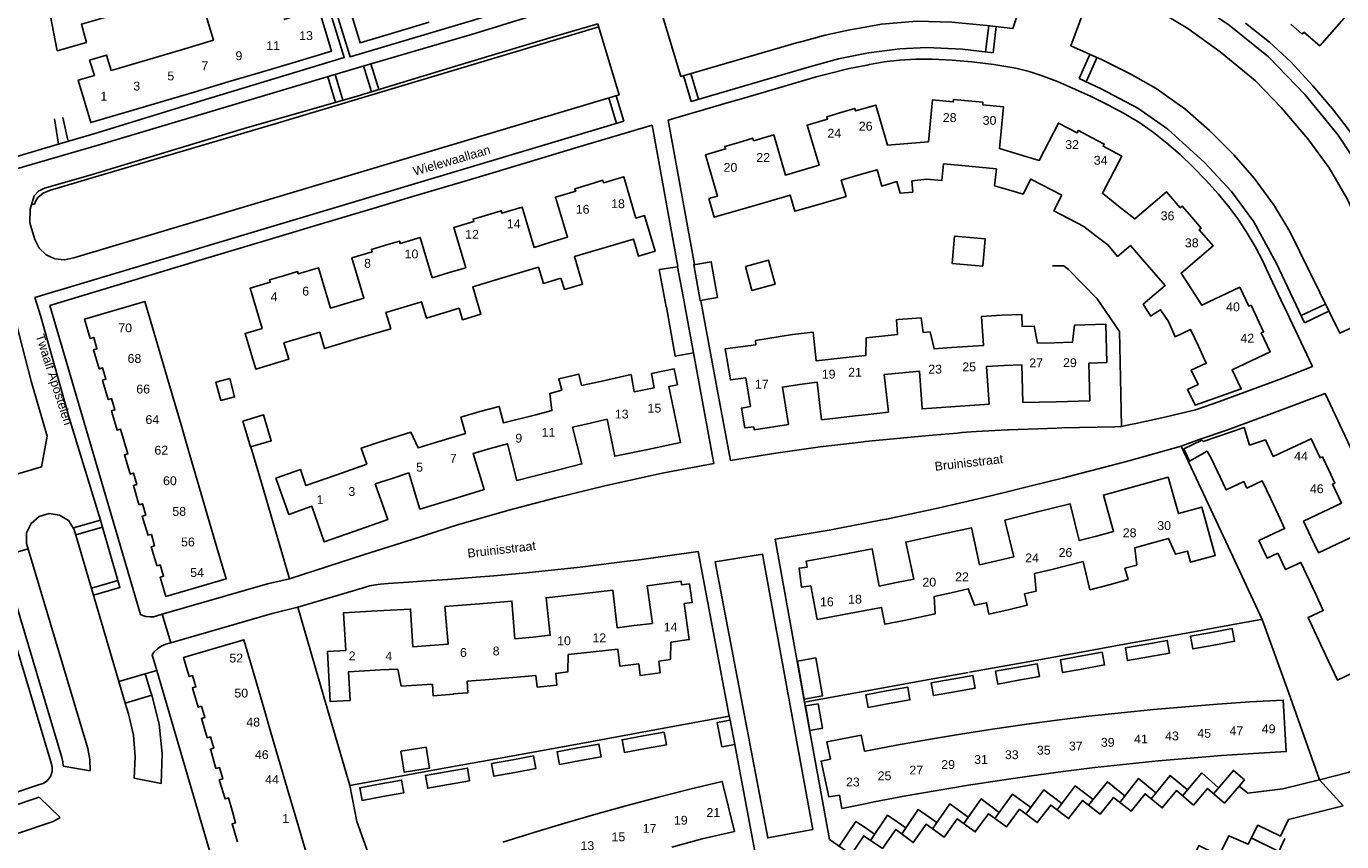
# Model space of a CAD drawing. Extents: x 158343 to 162498, y 431347 to 434500.
# Tile 38 of 248: x 158858 to 159081, y 433722 to 433860. Entities that reach past the tile are written whole.
import ezdxf

# ---------------------------------------------------------------- set-up
doc = ezdxf.new("R2010")
doc.units = 0
doc.header["$LTSCALE"] = 10
doc.header["$MEASUREMENT"] = 0
for name, color, linetype in [('44_plafonds', 8, 'CONTINUOUS'), ('47_binneninrichting', 8, 'CONTINUOUS'), ('HUISNUM', 7, 'CONTINUOUS'), ('STRNM', 7, 'CONTINUOUS')]:
    doc.layers.add(name, color=color, linetype=linetype)
doc.styles.add('Style-STANDARD', font='arial.ttf')

msp = doc.modelspace()

# ---------------------------------------------------------------- linework, layer by layer
at = {"layer": '44_plafonds', "flags": 128}
for points in [[(159079.38, 433868.9), (159083.95, 433864.9), (159077.01, 433856.93), (159074.32, 433859.26), (159074.02, 433858.95), (159072.13, 433860.61)], [(158920.34, 433859.22), (158914.45, 433857.45), (158912.28, 433864.68), (158918.29, 433866.48)], [(158868.12, 433857.52), (158863.14, 433856.13), (158861.97, 433862.28), (158872.38, 433865.16), (158873.19, 433862.31), (158867.25, 433860.63), (158867.85, 433858.53)], [(158888.66, 433862.29), (158888.34, 433862.19), (158889.6, 433857.9)], [(158901.51, 433861.43), (158907.48, 433863.2), (158909.6, 433856.03), (158903.64, 433854.26)], [(158926.13, 433860.95), (158920.34, 433859.22)], [(158867.85, 433858.53), (158868.12, 433857.52)], [(158884.21, 433856.3), (158889.6, 433857.9)], [(158869.45, 433851.92), (158868.63, 433854.54), (158871.49, 433855.39), (158872.31, 433852.77)], [(158878.44, 433854.59), (158884.21, 433856.3)], [(158872.67, 433852.88), (158878.44, 433854.59)], [(158903.64, 433854.26), (158897.92, 433852.57)], [(158874.8, 433845.71), (158868.83, 433843.94), (158866.71, 433851.11), (158869.45, 433851.92)], [(158872.31, 433852.77), (158872.67, 433852.88)], [(158892.09, 433850.84), (158886.33, 433849.13)], [(158897.92, 433852.57), (158892.09, 433850.84)], [(158886.33, 433849.13), (158880.56, 433847.42)], [(158880.56, 433847.42), (158874.8, 433845.71)], [(159000, 433846.39), (158998.39, 433845.92), (158998.25, 433846.34), (158995.89, 433845.65)], [(159007.26, 433840.41), (159003.79, 433840.1), (159001.8, 433846.91), (159000, 433846.39)], [(159017.46, 433847.64), (159014.99, 433847.88), (159014.93, 433847.45), (159011.4, 433847.79), (159010.73, 433840.71), (159007.26, 433840.41)], [(159026.08, 433838.56), (159022.74, 433839.54), (159023.43, 433846.62), (159019.91, 433846.96), (159019.92, 433847.4), (159017.46, 433847.64)], [(158995.89, 433845.65), (158993.51, 433844.95), (158993.63, 433844.53), (158990.2, 433843.53), (158992.19, 433836.72), (158989.34, 433835.88)], [(158989.34, 433835.88), (158986.49, 433835.05), (158984.51, 433841.86), (158981.1, 433840.88), (158980.97, 433841.3), (158978.59, 433840.6)], [(159038.33, 433841.44), (159036.12, 433842.59), (159035.93, 433842.23), (159032.75, 433843.86), (159029.48, 433837.55), (159026.08, 433838.56)], [(158978.59, 433840.6), (158976.22, 433839.9), (158976.36, 433839.48), (158972.94, 433838.48), (158975, 433831.5), (158973.53, 433831.07), (158974.44, 433827.92), (158981.69, 433830.03)], [(159042.91, 433829.81), (159040.19, 433831.97), (159043.47, 433838.26), (159040.31, 433839.93), (159040.51, 433840.3), (159038.33, 433841.44)], [(158998.98, 433835.07), (159000, 433835.37)], [(159000, 433835.37), (159002.01, 433835.95), (159002.81, 433833.18), (159005.38, 433833.95), (159005.94, 433831.97), (159008.07, 433832.17), (159007.91, 433834.08)], [(159007.91, 433834.08), (159010.46, 433834.35), (159013, 433834.11), (159013.28, 433836.98), (159016.4, 433836.67)], [(159016.4, 433836.67), (159022.23, 433836.1), (159021.94, 433833.24), (159024.3, 433832.53)], [(158953.28, 433833.48), (158950.84, 433832.75), (158950.97, 433832.33), (158947.55, 433831.31), (158949.58, 433824.51), (158946.75, 433823.66)], [(158956.35, 433822.91), (158960.75, 433824.22), (158961.6, 433821.34), (158964.43, 433822.18), (158962.65, 433828.19), (158961.17, 433827.76), (158959.12, 433834.76), (158955.7, 433833.76), (158955.58, 433834.17), (158953.28, 433833.48)], [(158991.15, 433829.8), (158996.76, 433831.44), (158995.95, 433834.19), (158998.98, 433835.07)], [(159024.3, 433832.53), (159026.75, 433831.81), (159028.09, 433834.37), (159033.3, 433831.65)], [(158981.69, 433830.03), (158987.3, 433831.67), (158988.11, 433828.92), (158991.15, 433829.8)], [(159039.06, 433824.78), (159037.03, 433826.32), (159031.94, 433828.98), (159033.3, 433831.65)], [(159055.34, 433827.91), (159053.72, 433829.81), (159053.39, 433829.53), (159051.07, 433832.24), (159045.66, 433827.63), (159042.91, 433829.81)], [(158946.75, 433823.66), (158943.91, 433822.81), (158941.88, 433829.62), (158938.46, 433828.59), (158938.34, 433829.01), (158936.07, 433828.33)], [(158936.07, 433828.33), (158933.6, 433827.59), (158933.72, 433827.18), (158930.31, 433826.16), (158932.34, 433819.36), (158929.56, 433818.53)], [(159055.27, 433815.75), (159053.53, 433818.44), (159058.93, 433823.07), (159056.61, 433825.78), (159056.94, 433826.05), (159055.34, 433827.91)], [(158929.56, 433818.53), (158926.67, 433817.67), (158924.64, 433824.48), (158921.22, 433823.46), (158921.1, 433823.88), (158918.73, 433823.18)], [(159019.93, 433819.62), (159014.72, 433820.09), (159015.14, 433824.7), (159020.34, 433824.23), (159019.93, 433819.62)], [(159039.06, 433824.78), (159041.11, 433823.22), (159042.77, 433821.28), (159044.95, 433823.15), (159047.01, 433820.75)], [(158918.73, 433823.18), (158916.36, 433822.47), (158916.48, 433822.05), (158913.06, 433821.03), (158915.09, 433814.22), (158912.24, 433813.37)], [(158956.35, 433822.91), (158950.75, 433821.25), (158952.14, 433816.59), (158949.06, 433815.67), (158948.48, 433817.59)], [(158974.99, 433814.3), (158972.03, 433813.79), (158970.97, 433819.85), (158973.93, 433820.36), (158974.99, 433814.3)], [(158979.71, 433819.58), (158983.65, 433820.64), (158984.75, 433816.57), (158980.82, 433815.5), (158979.71, 433819.58)], [(159047.01, 433820.75), (159050.81, 433816.32), (159047.1, 433813.16), (159048.39, 433811.17), (159048.69, 433811.36)], [(158901.47, 433818.01), (158899.11, 433817.31), (158899.23, 433816.9), (158895.81, 433815.88), (158897.84, 433809.07), (158894.96, 433808.22), (158896.77, 433802.18), (158902.38, 433803.86), (158901.55, 433806.62), (158904.58, 433807.52)], [(158912.24, 433813.37), (158909.42, 433812.53), (158907.39, 433819.32), (158903.97, 433818.3), (158903.84, 433818.72), (158901.47, 433818.01)], [(158939.13, 433817.79), (158933.52, 433816.12), (158934.91, 433811.47), (158931.81, 433810.54), (158931.24, 433812.48)], [(158939.13, 433817.79), (158944.67, 433819.45), (158945.49, 433816.7), (158948.48, 433817.59)], [(158966.32, 433812.74), (158965.13, 433819.03), (158968.21, 433819.52), (158969.42, 433813.3)], [(159066.42, 433810.8), (159065.38, 433813), (159064.98, 433812.85), (159063.46, 433816.05), (159057.02, 433813.04), (159055.27, 433815.75)], [(158869.36, 433805.28), (158869.3, 433805.47), (158869.88, 433805.64), (158869.33, 433807.56), (158868.75, 433807.39), (158867.79, 433810.65), (158878, 433813.64), (158879.57, 433808.27)], [(158921.84, 433812.68), (158924.87, 433813.58), (158925.69, 433810.82), (158931.24, 433812.48)], [(158969.42, 433813.25), (158970.93, 433804.92), (158967.84, 433804.36), (158966.33, 433812.68)], [(158969.41, 433813.3), (158969.42, 433813.25)], [(158914.03, 433807.34), (158919.64, 433809.01), (158918.82, 433811.78), (158921.84, 433812.68)], [(158966.33, 433812.68), (158966.32, 433812.74)], [(159009.83, 433808.39), (159009.48, 433810.86), (159005.58, 433810.57)], [(159014.62, 433805.82), (159020.07, 433806.19), (159019.71, 433811.08), (159023.11, 433811.31)], [(159023.11, 433811.31), (159026.53, 433811.41), (159026.58, 433809.42), (159028.64, 433809.47), (159029.17, 433806.58), (159032.02, 433806.65)], [(159048.69, 433811.36), (159050.05, 433812.24), (159051.36, 433810.22), (159052.53, 433807.67), (159055.14, 433808.89), (159056.45, 433806.06)], [(159056.45, 433806.06), (159057.79, 433803.18), (159055.25, 433802), (159056.39, 433799.57), (159054.6, 433798.74), (159055.89, 433796.07), (159063.71, 433798.83), (159062.19, 433802.07), (159068.61, 433805.11), (159067.11, 433808.33), (159067.49, 433808.52), (159066.42, 433810.8)], [(158904.58, 433807.52), (158907.61, 433808.42), (158908.43, 433805.67), (158914.03, 433807.34)], [(158987.71, 433808.03), (158991.17, 433808.45), (158991.71, 433803.57), (158997.3, 433804.19)], [(159005.58, 433810.57), (159005.32, 433810.55), (159005.48, 433808.06)], [(159009.83, 433808.39), (159011.03, 433808.48), (159011.67, 433805.61), (159014.62, 433805.82)], [(159032.02, 433806.65), (159035.1, 433806.73), (159035.47, 433809.65), (159040.79, 433809.78), (159040.94, 433803.29), (159037.92, 433803.17), (159038.04, 433796.81), (159032.38, 433796.66)], [(158879.57, 433808.27), (158881.08, 433803.09)], [(158987.71, 433808.03), (158981.42, 433807.02), (158981.51, 433806.32), (158976.28, 433805.6), (158977.17, 433800.34), (158979.78, 433800.7)], [(159000, 433804.49), (159000.13, 433804.51), (159000.18, 433807.47), (159005.48, 433808.06)], [(158870.89, 433800.09), (158870.83, 433800.28), (158871.4, 433800.45), (158870.84, 433802.38), (158870.27, 433802.21), (158869.36, 433805.28)], [(158997.3, 433804.19), (159000, 433804.49)], [(158881.08, 433803.09), (158882.6, 433797.9)], [(158963.17, 433788.58), (158968.73, 433789.73), (158966.73, 433799.22), (158968.21, 433799.52), (158967.67, 433802.2), (158963.8, 433801.41), (158964.29, 433799.02), (158961.14, 433798.36)], [(159015.33, 433795.84), (159009.64, 433795.44), (159009.19, 433801.83), (159006.31, 433801.55)], [(159023.54, 433802.77), (159020.55, 433802.62), (159021, 433796.24), (159015.33, 433795.84)], [(159032.38, 433796.66), (159026.72, 433796.5), (159026.54, 433802.91), (159023.54, 433802.77)], [(158872.4, 433794.9), (158872.34, 433795.1), (158872.92, 433795.27), (158872.36, 433797.19), (158871.79, 433797.02), (158870.89, 433800.09)], [(158892.37, 433800.56), (158890.03, 433799.95), (158890.84, 433796.87), (158893.18, 433797.48), (158892.37, 433800.56)], [(158951.94, 433799.4), (158951.48, 433801.33), (158948.11, 433800.52), (158948.62, 433798.59), (158946.61, 433798.06), (158946.93, 433795.15), (158944.2, 433794.45)], [(158955.18, 433800.08), (158951.94, 433799.4)], [(158955.18, 433800.08), (158960.35, 433801.24), (158960.88, 433798.31)], [(158980.57, 433795.87), (158979.78, 433800.7)], [(158988.9, 433799.55), (158985.98, 433799.14), (158987, 433792.82), (158981.22, 433791.89), (158981.14, 433792.42)], [(158998.33, 433794.25), (158992.63, 433793.6), (158991.9, 433799.96), (158988.9, 433799.55)], [(159006.31, 433801.55), (159003.22, 433801.26), (159003.95, 433794.9), (159000, 433794.44)], [(158882.6, 433797.9), (158884.12, 433792.72)], [(158961.14, 433798.36), (158960.88, 433798.31)], [(158944.2, 433794.45), (158938.75, 433793.06), (158938.01, 433795.87), (158934.72, 433794.99)], [(158981.14, 433792.42), (158979.6, 433792.25), (158979.06, 433795.58), (158980.57, 433795.87)], [(158874.49, 433789.9), (158873.88, 433792.01), (158873.3, 433791.84), (158872.4, 433794.9)], [(158894.58, 433793.36), (158895.89, 433788.99), (158899.41, 433790.04), (158898.09, 433794.42), (158894.58, 433793.36)], [(158934.72, 433794.99), (158931.52, 433794.06), (158932.33, 433791.27), (158927.2, 433789.73)], [(158946.76, 433784.78), (158952.03, 433786.11), (158950.45, 433792.32), (158953.46, 433793.03)], [(158953.46, 433793.03), (158956.28, 433793.69), (158957.58, 433787.42), (158963.17, 433788.58)], [(159000, 433794.44), (158998.33, 433794.25)], [(158884.12, 433792.72), (158885.63, 433787.57)], [(158927.2, 433789.73), (158924.28, 433788.85), (158923.05, 433791.48), (158917.84, 433789.88)], [(159058.61, 433787.1), (159057.93, 433788.25), (159054.93, 433786.59), (159054, 433788.67), (159057.06, 433790.16), (159057.28, 433789.9), (159064.2, 433792.29), (159065.12, 433789.29)], [(158875.42, 433784.61), (158874.52, 433787.64), (158875.1, 433787.81), (158874.49, 433789.9)], [(158917.84, 433789.88), (158914.66, 433788.81), (158915.58, 433786.07), (158910.33, 433784.21)], [(158930.14, 433780.15), (158935.47, 433781.78), (158933.61, 433787.9), (158936.49, 433788.71)], [(158936.49, 433788.71), (158939.41, 433789.52), (158940.98, 433783.31), (158946.76, 433784.78)], [(159078.52, 433785.07), (159077.46, 433787.33), (159077.07, 433787.15), (159075.57, 433790.37), (159069.12, 433787.36), (159067.8, 433790.18), (159065.12, 433789.29)], [(158885.63, 433787.57), (158887.14, 433782.39)], [(159058.61, 433787.1), (159061.16, 433781.7), (159064.16, 433783.12), (159064.68, 433782.02), (159067.27, 433783.24), (159068.64, 433780.33)], [(158876.93, 433779.44), (158876.04, 433782.46), (158876.62, 433782.63), (158876.06, 433784.55), (158875.49, 433784.38), (158875.42, 433784.61)], [(158910.33, 433784.21), (158905.28, 433782.43), (158904.34, 433785.15), (158900.19, 433783.72), (158902.37, 433777.56), (158906.26, 433778.96), (158908.38, 433772.91), (158913.55, 433774.73)], [(158919.87, 433783.66), (158922.72, 433784.59), (158924.58, 433778.46), (158930.14, 433780.15)], [(159075.51, 433773.76), (159074.26, 433776.41), (159080.69, 433779.44), (159079.17, 433782.66), (159079.56, 433782.84), (159078.52, 433785.07)], [(158887.14, 433782.39), (158888.67, 433777.16)], [(158913.55, 433774.73), (158919.14, 433776.69), (158917.02, 433782.73), (158919.87, 433783.66)], [(159045.86, 433782.34), (159040.37, 433780.82), (159042.08, 433774.64), (159039.18, 433773.88)], [(159048.53, 433772.69), (159051.39, 433773.49), (159052.58, 433770.81), (159054.58, 433771.35), (159055.13, 433769.44), (159059.32, 433770.61), (159057.03, 433778.81), (159053.07, 433777.7), (159051.35, 433783.86), (159045.86, 433782.34)], [(159068.64, 433780.33), (159069.96, 433777.53)], [(158878.47, 433774.17), (158877.55, 433777.28), (158878.13, 433777.45), (158877.57, 433779.37), (158877, 433779.2), (158876.93, 433779.44)], [(159029.22, 433777.97), (159023.68, 433776.6), (159025.21, 433770.39), (159022.3, 433769.7)], [(159039.18, 433773.88), (159036.28, 433773.11), (159034.75, 433779.33), (159029.22, 433777.97)], [(159066.69, 433773.14), (159071.05, 433775.16), (159069.96, 433777.53)], [(158888.67, 433777.16), (158890.19, 433771.95)], [(159022.3, 433769.7), (159019.39, 433769.02), (159018.03, 433775.28), (159012.46, 433774.07)], [(158880, 433768.93), (158879.07, 433772.09), (158879.65, 433772.26), (158879.09, 433774.18), (158878.52, 433774.02), (158878.47, 433774.17)], [(159012.46, 433774.07), (159006.89, 433772.87), (159008.25, 433766.61), (159005.32, 433766.02)], [(159066.69, 433773.14), (159068.08, 433770.16), (159069.89, 433771.01)], [(159086.05, 433769.04), (159085.11, 433771.04), (159084.72, 433770.86), (159083.21, 433774.08), (159076.78, 433771.06), (159075.51, 433773.76)], [(158890.19, 433771.95), (158891.75, 433766.62), (158881.55, 433763.64), (158880.59, 433766.9), (158881.16, 433767.07), (158880.61, 433768.99), (158880.03, 433768.83), (158880, 433768.93)], [(158995.6, 433770.67), (158990.01, 433769.62), (158990.19, 433768.62)], [(159000, 433771.49), (158995.6, 433770.67)], [(159005.32, 433766.02), (159002.38, 433765.42), (159001.2, 433771.72), (159000, 433771.49)], [(159041.36, 433765.63), (159044.55, 433766.51), (159044.01, 433768.43), (159046.01, 433768.98), (159045.67, 433771.89), (159048.53, 433772.69)], [(159069.89, 433771.01), (159071.21, 433768.21), (159073.79, 433769.42), (159076.21, 433764.26)], [(158990.19, 433768.62), (158988.82, 433768.46), (158989.21, 433765.25), (158990.79, 433765.44)], [(159031.61, 433768.25), (159036.91, 433769.56), (159038.08, 433764.8), (159041.36, 433765.63)], [(158960.85, 433758.71), (158963.96, 433759.09), (158963.05, 433765.43), (158968.82, 433766.26), (158968.91, 433765.63)], [(159024.25, 433761.39), (159027.44, 433762.17), (159026.97, 433764.1), (159028.99, 433764.58), (159028.71, 433767.53), (159031.61, 433768.25)], [(158943.69, 433756.78), (158946.67, 433757.07), (158945.95, 433763.44), (158951.46, 433764.07)], [(158951.46, 433764.07), (158957.26, 433764.73), (158957.98, 433758.36), (158960.85, 433758.71)], [(158968.91, 433765.63), (158970.24, 433765.79), (158970.68, 433762.63), (158969.35, 433762.49)], [(158990.79, 433765.44), (158991.85, 433759.78), (158997.32, 433760.79)], [(159006.61, 433759.61), (159011.87, 433760.72), (159011.67, 433763.64), (159014.57, 433764.28)], [(159014.57, 433764.28), (159017.46, 433764.92), (159018.51, 433762.17), (159020.56, 433762.59), (159020.97, 433760.66), (159024.25, 433761.39)], [(159076.21, 433764.26), (159077.61, 433761.28), (159075.03, 433760.07), (159077.48, 433754.84)], [(158926.32, 433755.34), (158929.36, 433755.55), (158928.82, 433761.93), (158934.66, 433762.42)], [(158934.66, 433762.42), (158940.16, 433762.88), (158940.69, 433756.49), (158943.69, 433756.78)], [(158969.35, 433762.49), (158970.22, 433756.35), (158967.1, 433755.91), (158967.05, 433752.99), (158965.04, 433752.68), (158965.3, 433750.72), (158961.91, 433750.25), (158961.66, 433752.25)], [(159000, 433761.29), (159002.79, 433761.81), (159003.36, 433758.96), (159006.61, 433759.61)], [(158917.89, 433751.2), (158912.51, 433750.89), (158912.75, 433746), (158909.39, 433745.84), (158908.92, 433754.31), (158912.01, 433754.5), (158911.64, 433760.89), (158917.34, 433761.21)], [(158917.34, 433761.21), (158923.01, 433761.53), (158923.36, 433755.13), (158926.32, 433755.34)], [(158997.32, 433760.79), (159000, 433761.29)], [(159058.66, 433757.57), (159055.12, 433756.93), (159055.51, 433754.78), (159059.05, 433755.42)], [(159059.05, 433755.42), (159062.59, 433756.06), (159062.2, 433758.21), (159058.66, 433757.57)], [(158886.12, 433747.96), (158886.06, 433748.15), (158886.64, 433748.32), (158886.07, 433750.24), (158885.49, 433750.07), (158884.54, 433753.33), (158894.75, 433756.31), (158896.32, 433750.94)], [(159047.69, 433755.58), (159044.1, 433754.95), (159044.47, 433752.8), (159048.02, 433753.43)], [(159048.02, 433753.43), (159051.57, 433754.05), (159051.19, 433756.2), (159047.69, 433755.58)], [(158952.36, 433754.09), (158949.72, 433753.8), (158949.62, 433750.88), (158947.58, 433750.61), (158947.79, 433748.65), (158944.44, 433748.28)], [(158961.66, 433752.25), (158958.46, 433751.87), (158958.1, 433754.73), (158952.36, 433754.09)], [(158991.63, 433753.23), (158988.53, 433752.69), (158989.65, 433746.27), (158992.75, 433746.81), (158991.63, 433753.23)], [(159036.71, 433753.59), (159033.08, 433752.94), (159033.46, 433750.79), (159037.01, 433751.42)], [(159037.01, 433751.42), (159040.55, 433752.06), (159040.17, 433754.21), (159036.71, 433753.59)], [(159077.48, 433754.84), (159080, 433749.48), (159082.59, 433750.69), (159083.95, 433747.81)], [(158896.32, 433750.94), (158897.84, 433745.76)], [(158926.72, 433748.79), (158921.42, 433748.48), (158920.83, 433751.36), (158917.89, 433751.2)], [(159025.64, 433751.61), (159022.07, 433750.97), (159022.45, 433748.82), (159025.99, 433749.46)], [(159025.99, 433749.46), (159029.54, 433750.1), (159029.15, 433752.24), (159025.64, 433751.61)], [(158930.24, 433747.15), (158930.25, 433747.08), (158926.85, 433746.79), (158926.72, 433748.79)], [(158935.66, 433749.54), (158932.59, 433749.29), (158932.72, 433747.34), (158930.24, 433747.15)], [(158941.01, 433749.99), (158935.66, 433749.54)], [(158944.23, 433750.28), (158941.01, 433749.99)], [(158944.44, 433748.28), (158944.23, 433750.28)], [(159004.05, 433745.5), (159007.59, 433746.14), (159007.21, 433748.29), (159003.64, 433747.64)], [(159014.77, 433749.65), (159011.18, 433749), (159011.57, 433746.85), (159015.11, 433747.5)], [(159015.11, 433747.5), (159018.65, 433748.14), (159018.26, 433750.29), (159014.77, 433749.65)], [(158887.64, 433742.78), (158887.58, 433742.97), (158888.16, 433743.14), (158887.6, 433745.05), (158887.03, 433744.89), (158886.12, 433747.96)], [(159003.64, 433747.64), (159000.12, 433747.01), (159000.5, 433744.86), (159004.05, 433745.5)], [(159065.18, 433745.78), (159070.82, 433746.1), (159071.33, 433737.37), (159065.8, 433737.05)], [(158897.84, 433745.76), (158899.35, 433740.58)], [(158992.06, 433745.49), (158989.89, 433745.11), (158990.63, 433740.96), (158992.79, 433741.34), (158992.06, 433745.49)], [(159037.9, 433743.36), (159043.36, 433743.96)], [(159043.36, 433743.96), (159048.82, 433744.5)], [(159048.82, 433744.5), (159054.27, 433744.98)], [(159054.27, 433744.98), (159059.71, 433745.41)], [(159059.71, 433745.41), (159065.18, 433745.78)], [(158889.15, 433737.59), (158889.09, 433737.79), (158889.67, 433737.95), (158889.12, 433739.87), (158888.55, 433739.71), (158887.64, 433742.78)], [(158977.12, 433742.71), (158974.96, 433742.3), (158975.75, 433738.18), (158977.91, 433738.59), (158977.12, 433742.71)], [(159021.55, 433741.16), (159026.98, 433741.95)], [(159026.98, 433741.95), (159032.45, 433742.69)], [(159032.45, 433742.69), (159037.9, 433743.36)], [(158899.35, 433740.58), (158900.87, 433735.4)], [(158962.41, 433740.03), (158958.84, 433739.38), (158959.23, 433737.24), (158962.79, 433737.88)], [(158962.79, 433737.88), (158966.33, 433738.52), (158965.94, 433740.66), (158962.41, 433740.03)], [(158995.63, 433729.98), (158993.84, 433729.71), (158992.55, 433735.76), (158994.11, 433736.1), (158993.49, 433739.02), (158999.31, 433740.17), (158999.91, 433737.43)], [(159005.3, 433738.46), (159010.72, 433739.42)], [(159010.72, 433739.42), (159016.16, 433740.34)], [(159016.16, 433740.34), (159021.55, 433741.16)], [(158890.66, 433732.41), (158890.61, 433732.6), (158891.18, 433732.77), (158890.62, 433734.69), (158890.04, 433734.53), (158889.15, 433737.59)], [(158921.36, 433737.45), (158921.89, 433733.9), (158926.19, 433734.55), (158925.65, 433738.1), (158921.36, 433737.45)], [(158951.36, 433737.99), (158947.82, 433737.34), (158948.21, 433735.19), (158951.76, 433735.84)], [(158951.76, 433735.84), (158955.3, 433736.49), (158954.9, 433738.64), (158951.36, 433737.99)], [(158999.91, 433737.43), (159000, 433737.45)], [(159000, 433737.45), (159005.3, 433738.46)], [(158900.87, 433735.4), (158902.39, 433730.21)], [(158940.34, 433736), (158936.72, 433735.34), (158937.11, 433733.2), (158940.66, 433733.84)], [(158940.66, 433733.84), (158944.2, 433734.49), (158943.81, 433736.64), (158940.34, 433736)], [(159044.26, 433735.25), (159038.9, 433734.65)], [(159049.64, 433735.79), (159044.26, 433735.25)], [(159055.03, 433736.27), (159049.64, 433735.79)], [(159060.38, 433736.68), (159055.03, 433736.27)], [(159065.8, 433737.05), (159060.38, 433736.68)], [(158929.03, 433733.94), (158925.52, 433733.32), (158925.91, 433731.17), (158929.45, 433731.8)], [(158929.45, 433731.8), (158933, 433732.43), (158932.62, 433734.58), (158929.03, 433733.94)], [(159028.17, 433733.28), (159022.78, 433732.5)], [(159033.53, 433733.99), (159028.17, 433733.28)], [(159038.9, 433734.65), (159033.53, 433733.99)], [(158892.76, 433727.4), (158892.15, 433729.51), (158891.57, 433729.34), (158890.66, 433732.41)], [(158917.98, 433731.91), (158914.4, 433731.25), (158914.79, 433729.11), (158918.32, 433729.75)], [(158918.32, 433729.75), (158921.86, 433730.39), (158921.47, 433732.54), (158917.98, 433731.91)], [(158964.99, 433729.65), (158970.33, 433730.99)], [(158970.33, 433730.99), (158975.8, 433732.33), (158977.87, 433723.82), (158972.4, 433722.59)], [(159012.18, 433730.79), (159006.87, 433729.85)], [(159017.5, 433731.68), (159012.18, 433730.79)], [(159022.78, 433732.5), (159017.5, 433731.68)], [(158902.39, 433730.21), (158903.89, 433725.08)], [(158954.4, 433726.76), (158959.7, 433728.24)], [(158959.7, 433728.24), (158964.99, 433729.65)], [(159000, 433728.53), (158996.07, 433727.75), (158995.63, 433729.98)], [(159001.55, 433728.84), (159000, 433728.53)], [(159006.87, 433729.85), (159001.55, 433728.84)], [(158893.69, 433722.06), (158892.79, 433725.13), (158893.37, 433725.3), (158892.76, 433727.4)], [(158949.14, 433725.26), (158954.4, 433726.76)], [(158903.89, 433725.08), (158905.42, 433719.85)], [(158943.88, 433723.66), (158949.14, 433725.26)], [(158938.64, 433722.03), (158943.88, 433723.66)], [(158972.4, 433722.59), (158967.26, 433721.19)]]:
    msp.add_lwpolyline(points, dxfattribs=at)
at = {"layer": '47_binneninrichting', "flags": 128}
for points in [[(158870.65, 433840.28), (158894.48, 433847.4), (158914.2, 433853.3), (158933.88, 433859.04), (158955.26, 433865.69), (158979.67, 433872.76), (158995.35, 433876.89)], [(159000, 433860.14), (159002.77, 433860.65), (159008.74, 433861.11), (159014.67, 433860.96), (159020.61, 433860.42), (159025.03, 433859.89), (159028.62, 433870.72), (159026.99, 433871.22), (159024.1, 433871.89), (159019.78, 433872.49), (159015.69, 433872.84), (159004.32, 433873.21), (159000, 433872.88)], [(158863.13, 433840.21), (158869.36, 433842.05), (158888.85, 433848.03), (158911.77, 433854.96), (158906.64, 433871.73)], [(158908.17, 433869.9), (158912.76, 433855.11), (158957.22, 433868.34), (158956.24, 433871.79)], [(159042.49, 433870.74), (159048.27, 433868.44), (159054.64, 433865.23), (159061.64, 433860.43), (159068.3, 433855.1), (159074.55, 433848.64), (159080.13, 433841.8), (159084.67, 433835), (159087.04, 433830.21)], [(159090.09, 433812.72), (159080.39, 433808.27), (159071.96, 433825.48), (159069.31, 433829.91), (159065.92, 433834.54), (159062.46, 433838.48), (159058.33, 433842.6), (159054.18, 433846.27), (159049.28, 433849.75), (159044.92, 433852.19), (159040.14, 433854.56), (159034.82, 433856.96), (159038.67, 433867.33), (159043.8, 433865.45), (159049.17, 433863.14), (159054.66, 433859.9), (159060.15, 433855.96), (159066.15, 433851), (159070.46, 433846.5), (159074.97, 433841.18), (159078.62, 433836.26), (159081.67, 433831.04), (159090.09, 433812.72)], [(158965.39, 433863.02), (158968.77, 433851.77), (158988.78, 433857.55)], [(158860.99, 433832.85), (158868.31, 433834.94), (158894.8, 433842.95), (158913.94, 433848.43), (158930.99, 433853.61), (158947.16, 433858.46), (158954.71, 433860.7)], [(158954.87, 433860.18), (158932.64, 433853.53), (158899.66, 433843.64), (158869.24, 433834.64), (158861.83, 433832.43)], [(158865.95, 433821.05), (158958.32, 433848.65), (158954.96, 433859.88)], [(158954.96, 433859.88), (158954.71, 433860.7)], [(158988.73, 433857.51), (158993.22, 433858.75), (158997.4, 433859.66), (159000, 433860.14)], [(159020.93, 433860.38), (159020.39, 433855.93)], [(159021.68, 433855.78), (159022.22, 433860.23)], [(159064.44, 433860.81), (159068.51, 433857.59), (159072.12, 433854.24), (159075.83, 433850.17), (159079.17, 433846.27), (159081.83, 433842.86), (159084.87, 433838.55), (159086.81, 433835.25), (159090.31, 433827.99), (159091.57, 433827.94), (159092.59, 433828.14), (159093.79, 433828.59), (159096.76, 433830), (159099.8, 433831.23), (159104.01, 433832.69), (159108.82, 433834.11), (159110.32, 433834.52)], [(158990.55, 433853.41), (158995.5, 433854.73), (159000, 433855.66)], [(159000, 433855.66), (159000.64, 433855.79), (159005.88, 433856.47), (159010.47, 433856.65), (159016.47, 433856.38), (159021.68, 433855.78)], [(159036.24, 433851.42), (159038.08, 433855.49)], [(158915.04, 433853.55), (158916.36, 433849.16)], [(158917.6, 433849.54), (158916.29, 433853.91)], [(158970.52, 433847.55), (158990.57, 433853.41)], [(159000, 433853.64), (158997.32, 433853.1), (158993.94, 433852.29)], [(159000.73, 433853.77), (159000.36, 433853.7), (159000, 433853.64)], [(159005.8, 433854.53), (159003.25, 433854.22), (159000.73, 433853.77)], [(159011.37, 433854.67), (159008.58, 433854.69), (159005.8, 433854.53)], [(159018.09, 433854.25), (159014.74, 433854.52), (159011.37, 433854.67)], [(159025.5, 433853.17), (159021.81, 433853.79), (159018.09, 433854.25)], [(159030, 433851.89), (159027.77, 433852.58), (159025.5, 433853.17)], [(159039.26, 433854.95), (159037.42, 433850.88)], [(158908.96, 433851.73), (158910.26, 433847.38)], [(158911.51, 433847.73), (158910.2, 433852.1)], [(158969.26, 433851.91), (158970.52, 433847.55)], [(158970.47, 433852.27), (158971.76, 433847.92)], [(158991.7, 433851.68), (158985.21, 433849.79)], [(158993.94, 433852.29), (158992.82, 433852), (158991.7, 433851.68)], [(159035.12, 433849.79), (159032.59, 433850.91), (159030, 433851.89)], [(159036.24, 433851.42), (159039.99, 433849.68), (159046.2, 433846.4), (159051.27, 433842.85), (159057.46, 433837.21), (159062.04, 433832.25), (159065.83, 433827.11), (159069.7, 433820.07), (159074.45, 433810)], [(158985.21, 433849.79), (158979.05, 433847.98), (158976.64, 433847.28)], [(159041.13, 433846.95), (159038.15, 433848.42), (159035.12, 433849.79)], [(158956.59, 433848.14), (158957.88, 433843.81)], [(158957.83, 433848.51), (158959.12, 433844.18)], [(158976.64, 433847.28), (158966.62, 433844.35), (158971.07, 433819.89)], [(159046.51, 433843.93), (159043.85, 433845.48), (159041.13, 433846.95)], [(158859.36, 433814.34), (158959.12, 433844.18)], [(158863.37, 433840.28), (158862.7, 433844.59)], [(158864.11, 433844.81), (158864.96, 433840.96)], [(158968.26, 433819.55), (158963.92, 433843.51), (158951.35, 433839.76)], [(159051.11, 433840.47), (159048.85, 433842.26), (159046.51, 433843.93)], [(158839.63, 433831.33), (158870.65, 433840.28)], [(158844.09, 433834.6), (158853.44, 433837.35), (158863.13, 433840.21)], [(158951.35, 433839.76), (158942.75, 433837.2)], [(158951.35, 433839.76), (158942.75, 433837.2)], [(159055.49, 433836.45), (159053.35, 433838.52), (159051.11, 433840.47)], [(158942.75, 433837.2), (158934.09, 433834.61)], [(159059.86, 433831.82), (159057.73, 433834.19), (159055.49, 433836.45)], [(158934.09, 433834.61), (158925.49, 433832.05)], [(158859.22, 433831.52), (158858.57, 433829.29), (158858.52, 433826.97)], [(158859.22, 433831.52), (158860, 433832.32), (158860.99, 433832.85)], [(158859.87, 433831.24), (158859.51, 433830.71), (158859.28, 433830.11)], [(158861.83, 433832.43), (158860.77, 433831.97), (158859.87, 433831.24)], [(158925.49, 433832.05), (158922.59, 433831.18), (158916.86, 433829.47)], [(159063.28, 433827.39), (159061.62, 433829.65), (159059.86, 433831.82)], [(158859.28, 433830.11), (158858.74, 433830.13)], [(158916.86, 433829.47), (158908.27, 433826.91)], [(158858.52, 433826.97), (158859.36, 433824.12)], [(158908.27, 433826.91), (158899.61, 433824.32)], [(159066.06, 433822.97), (159064.72, 433825.21), (159063.28, 433827.39)], [(158859.36, 433824.12), (158860.11, 433822.68), (158861.27, 433821.55), (158862.75, 433820.86), (158864.36, 433820.69), (158865.95, 433821.05)], [(158899.61, 433824.32), (158886.57, 433820.43)], [(159068.58, 433817.86), (159067.39, 433820.45), (159066.06, 433822.97)], [(158880, 433760.36), (158879.45, 433760.23), (158878.85, 433760.18), (158878.18, 433760.27), (158877.65, 433760.42), (158877.23, 433760.6), (158861.91, 433812.93), (158886.57, 433820.43)], [(159032.55, 433792.18), (159033.3, 433792.21), (159042.31, 433792.38), (159043.44, 433792.47), (159043.19, 433803.36), (159043.09, 433808.56), (159039.28, 433814.11), (159034.43, 433819.05), (159033.65, 433819.69), (159031.85, 433819.7), (159031.76, 433819.69)], [(159070.91, 433812.89), (159070.89, 433812.93), (159068.58, 433817.86)], [(158859.36, 433814.34), (158860.3, 433811.26)], [(158972.18, 433813.77), (158974.76, 433799.71), (158977.18, 433786.71), (158984.45, 433787.89), (158990.43, 433788.74)], [(159045.85, 433792.98), (159050.76, 433794.02), (159055.94, 433795.3), (159060.04, 433796.67), (159070.73, 433800.62), (159075.78, 433802.6), (159070.91, 433812.89)], [(159073.86, 433811.24), (159077.99, 433813.18)], [(158870.46, 433776.58), (158865.17, 433793.93), (158860.3, 433811.26)], [(159074.45, 433810), (159078.56, 433812.01)], [(158858.73, 433800.13), (158856.22, 433809.81)], [(158964.07, 433784.23), (158965.62, 433784.57), (158974.38, 433786.21), (158970.93, 433804.92)], [(158826.29, 433775.52), (158860.51, 433785.6), (158861.45, 433790.81), (158858.73, 433800.13)], [(159053.53, 433789.13), (159056.74, 433790.3), (159061.25, 433791.85), (159066.45, 433793.73), (159070.87, 433795.39), (159077.9, 433798.03), (159082.99, 433787.21)], [(159043.44, 433792.47), (159044.68, 433792.72), (159045.85, 433792.98)], [(159000, 433789.9), (159007.2, 433790.6)], [(159007.2, 433790.6), (159011.4, 433791), (159015.65, 433791.35)], [(159015.65, 433791.35), (159016.32, 433791.41)], [(159016.32, 433791.41), (159018.82, 433791.62), (159024.09, 433791.88)], [(159024.09, 433791.88), (159024.3, 433791.89), (159032.55, 433792.18)], [(158895.96, 433789.01), (158897.77, 433782.89), (158902.52, 433766.67), (158915.19, 433770.74)], [(158990.43, 433788.74), (158992.39, 433789.02), (158998.8, 433789.77)], [(158998.8, 433789.77), (158999.71, 433789.87), (159000, 433789.9)], [(159053.53, 433789.13), (159044.66, 433786.66)], [(159053.53, 433789.13), (159061.48, 433772.14)], [(159044.66, 433786.66), (159041.45, 433785.77), (159036.44, 433784.48)], [(158955.9, 433782.42), (158964.07, 433784.23)], [(159036.44, 433784.48), (159033.45, 433783.72), (159028.15, 433782.4)], [(158947.58, 433780.37), (158955.9, 433782.42)], [(159028.15, 433782.4), (159024.05, 433781.38), (159019.86, 433780.39)], [(158939.42, 433778.21), (158947.58, 433780.37)], [(159016.71, 433779.65), (159013.03, 433778.78), (159011.53, 433778.46)], [(159019.86, 433780.39), (159016.71, 433779.65)], [(158866.03, 433775.02), (158865.05, 433776.5), (158863.54, 433777.45), (158861.77, 433777.7), (158860.06, 433777.2), (158858.71, 433776.03), (158857.96, 433774.42), (158857.93, 433772.64)], [(158931.33, 433775.9), (158939.1, 433778.12), (158939.42, 433778.21)], [(159011.53, 433778.46), (159003.64, 433776.75), (159003.19, 433776.67)], [(158866.3, 433774.09), (158870.81, 433775.4), (158870.46, 433776.58), (158865.93, 433775.26)], [(158866.03, 433775.02), (158873.59, 433749.24)], [(158870.81, 433775.4), (158873.43, 433766.38)], [(158923.26, 433773.33), (158931.12, 433775.84), (158931.33, 433775.9)], [(158994.77, 433775.07), (158994.22, 433774.96), (158984.74, 433773.36), (158989.75, 433745.76)], [(159000, 433776.06), (158994.77, 433775.07)], [(159003.19, 433776.67), (159000, 433776.06)], [(158777.35, 433730.91), (158785.56, 433706.68), (158859.95, 433731.72), (158860.76, 433731.99), (158861.49, 433732.47), (158862, 433733.15), (158862.28, 433733.97), (158862.3, 433734.8), (158862.05, 433735.63), (158850.28, 433774.97)], [(158915.19, 433770.74), (158919.33, 433772.07), (158923.26, 433773.33)], [(158853.36, 433771.67), (158863.93, 433736.38)], [(158858.2, 433771.74), (158853.72, 433770.43)], [(158857.93, 433772.64), (158868.33, 433737.91)], [(158959.68, 433769.62), (158961.33, 433769.83), (158971.69, 433771.26), (158974.25, 433757.8), (158976.99, 433743.36)], [(158991.12, 433724.15), (158983.49, 433722.75), (158974.57, 433769.5), (158982.64, 433770.8), (158991.12, 433724.15)], [(159061.48, 433772.14), (159067.28, 433759.78)], [(158942.61, 433767.68), (158944.14, 433767.83), (158951.23, 433768.58)], [(158951.23, 433768.58), (158952.2, 433768.68), (158959.68, 433769.62)], [(158868.95, 433765.08), (158873.43, 433766.38), (158873.78, 433765.17), (158869.3, 433763.87)], [(158902.52, 433766.67), (158898.78, 433765.79)], [(158917.08, 433765.64), (158917.92, 433765.74), (158919.2, 433765.84), (158922.64, 433766.08), (158925.64, 433766.28)], [(158925.64, 433766.28), (158929.24, 433766.53), (158934.14, 433766.91)], [(158934.14, 433766.91), (158937.13, 433767.15), (158942.61, 433767.68)], [(158898.78, 433765.79), (158880.93, 433760.63)], [(158903.88, 433761.83), (158914.8, 433765.08), (158916.06, 433765.43), (158917.08, 433765.64)], [(158899.55, 433760.78), (158903.88, 433761.83)], [(158903.88, 433761.83), (158908.33, 433746.66)], [(158880.93, 433760.63), (158880, 433760.36)], [(158882.4, 433755.8), (158880.93, 433760.63)], [(158882.4, 433755.8), (158899.55, 433760.78)], [(159063.59, 433759.11), (159067.1, 433759.74)], [(159067.28, 433759.78), (159067.1, 433759.74)], [(159071.7, 433747.43), (159067.28, 433759.78)], [(159052.84, 433757.17), (159043.93, 433755.56)], [(159063.59, 433759.11), (159052.84, 433757.17)], [(158880.02, 433751.12), (158879.25, 433753.78), (158879.59, 433754.28), (158880.12, 433754.78), (158880.78, 433755.25), (158881.55, 433755.55), (158882.4, 433755.8)], [(159043.93, 433755.56), (159035.06, 433753.96)], [(159035.06, 433753.96), (159026.96, 433752.49)], [(158873.59, 433749.24), (158878.07, 433750.55)], [(158878.07, 433750.55), (158880.02, 433751.12)], [(158878.07, 433750.55), (158878.93, 433747.58)], [(158922.83, 433700.63), (158898.54, 433693.4), (158898.24, 433693.37), (158897.72, 433693.3), (158897.53, 433693.31), (158897.18, 433693.33), (158896.91, 433693.36), (158880.02, 433751.12)], [(159017.47, 433750.78), (159008.67, 433749.18)], [(159026.96, 433752.49), (159017.66, 433750.81)], [(158873.59, 433749.24), (158874.66, 433745.58)], [(159008.67, 433749.18), (159000, 433747.61)], [(158879.16, 433746.93), (158874.66, 433745.58)], [(158878.93, 433747.58), (158879.05, 433747.26), (158879.16, 433746.93)], [(158879.16, 433746.93), (158880.41, 433742.04), (158880.95, 433737.03), (158880.77, 433731.99)], [(158908.33, 433746.66), (158912.72, 433731.64)], [(158999.93, 433747.6), (158989.75, 433745.76)], [(159000, 433747.61), (158999.93, 433747.6)], [(159076.98, 433732.6), (159071.7, 433747.43)], [(158874.66, 433745.58), (158875.2, 433743.75)], [(158989.75, 433745.76), (158993.97, 433722.49), (158997.61, 433719.94), (158999.76, 433723.1), (159000, 433722.94)], [(158876.17, 433732.84), (158876.36, 433736.51), (158876.04, 433740.17), (158875.2, 433743.75)], [(158963.11, 433740.82), (158976.99, 433743.36)], [(158976.99, 433743.36), (158977.12, 433742.71)], [(158953.7, 433739.1), (158963.11, 433740.82)], [(158868.33, 433737.91), (158868.66, 433736.05), (158868.75, 433734.16)], [(158936.59, 433735.98), (158946.61, 433737.8)], [(158946.61, 433737.8), (158953.7, 433739.1)], [(158977.91, 433738.59), (158981.55, 433719.27)], [(158864.17, 433734.9), (158864.1, 433735.65), (158863.93, 433736.38)], [(158868.75, 433734.12), (158864.17, 433734.9)], [(158927.75, 433734.37), (158936.59, 433735.98)], [(159076.98, 433732.6), (159081.8, 433733.84), (159086.4, 433735.73)], [(158880.77, 433731.99), (158876.17, 433732.84)], [(158912.72, 433731.64), (158918.89, 433732.76)], [(158918.89, 433732.76), (158927.75, 433734.37)], [(159043.16, 433728.77), (159046.32, 433732.79), (159049.26, 433730.38)], [(159048.44, 433729.36), (159051.66, 433733.33), (159054.59, 433730.89)], [(159053.74, 433729.9), (159057.04, 433733.77), (159059.86, 433731.23)], [(159059.01, 433730.24), (159062.39, 433734.17), (159064.25, 433732.6)], [(158912.72, 433731.64), (158913.87, 433725.53)], [(159019.57, 433725.01), (159020.91, 433726.85), (159023.93, 433724.62), (159026.15, 433727.6), (159029.15, 433725.33), (159031.45, 433728.32), (159034.46, 433726.03), (159036.82, 433729.11), (159039.79, 433726.74), (159042.09, 433729.61), (159045.05, 433727.25), (159047.43, 433730.22), (159050.32, 433727.82), (159052.74, 433730.75), (159055.6, 433728.3), (159058.01, 433731.12), (159060.86, 433728.64), (159063.34, 433731.51), (159064.83, 433730.33), (159070.74, 433731.08), (159076.98, 433732.6)], [(159027.23, 433726.79), (159030.29, 433730.91), (159033.3, 433728.56)], [(159032.52, 433727.5), (159035.6, 433731.55), (159038.62, 433729.23)], [(159037.86, 433728.28), (159041.03, 433732.26), (159044.02, 433729.84)], [(159063.34, 433731.51), (159064.25, 433732.6)], [(159076.98, 433732.6), (159080.95, 433728.17)], [(158815.14, 433714.49), (158860.08, 433729.65)], [(158860.08, 433729.65), (158863.64, 433726.19)], [(159011.43, 433724.29), (159014.36, 433728.49), (159017.48, 433726.24)], [(159016.7, 433725.17), (159019.67, 433729.35), (159022.72, 433727.07)], [(159021.99, 433726.04), (159024.98, 433730.18), (159028.04, 433727.88)], [(158863.64, 433726.19), (158862.46, 433725.55), (158816.61, 433710.1)], [(159000, 433722.94), (159002.92, 433720.95), (159005.18, 433724.18), (159008.16, 433721.94), (159010.32, 433725.07), (159013.41, 433722.89), (159015.6, 433725.97), (159018.66, 433723.75), (159019.57, 433725.01)], [(159000.93, 433722.31), (159003.77, 433726.57), (159006.88, 433724.44)], [(159006.15, 433723.3), (159009.01, 433727.55), (159012.15, 433725.36)], [(159020.89, 433711.22), (159024.08, 433709.3), (159026, 433712.52), (159029.28, 433710.59), (159031.16, 433713.87), (159034.52, 433711.93), (159036.36, 433715.24), (159039.59, 433713.44), (159041.38, 433716.72), (159044.68, 433714.95), (159046.48, 433718.14), (159049.79, 433716.48), (159051.54, 433719.83), (159054.89, 433718.1), (159056.55, 433721.43), (159059.95, 433719.75), (159061.59, 433723.09), (159064.89, 433721.69), (159066.5, 433724.89), (159070.35, 433723.06), (159071.71, 433725.89), (159080.95, 433728.17)], [(158913.87, 433725.53), (158922.83, 433700.63)], [(158995.6, 433721.34), (158998.44, 433725.55), (159000, 433724.48)], [(159000, 433724.48), (159001.61, 433723.38)], [(159065.4, 433722.78), (159070.1, 433720.44), (159071.07, 433722.66)]]:
    msp.add_lwpolyline(points, dxfattribs=at)

# ---------------------------------------------------------------- texts
at = {"layer": 'HUISNUM', "style": 'Style-STANDARD'}
for s, p in [('11', (158898.55, 433856.23)), ('5', (158881.8, 433851.1)), ('1', (158870.45, 433847.67)), ('70', (158873.49, 433808.41)), ('68', (158875.06, 433803.23)), ('66', (158876.54, 433798.05)), ('64', (158878.09, 433792.87)), ('62', (158879.61, 433787.69)), ('60', (158881.07, 433782.51)), ('48', (158895.18, 433741.62)), ('41', (159045.56, 433738.76)), ('43', (159050.81, 433739.27)), ('46', (158896.63, 433736.11)), ('33', (159023.68, 433736.09)), ('35', (159029.09, 433736.86)), ('37', (159034.51, 433737.56)), ('27', (159007.5, 433733.49)), ('29', (159012.89, 433734.42)), ('15', (158957.04, 433722.17))]:
    msp.add_text(s, height=1.5, rotation=0.0573, dxfattribs=at).set_placement(p)
for s, p in [('13', (158904.13, 433857.94)), ('9', (158893.34, 433854.52)), ('7', (158887.57, 433852.81)), ('3', (158876.03, 433849.39)), ('26', (158998.93, 433842.6)), ('28', (159013.16, 433844.05)), ('30', (159019.91, 433843.57)), ('24', (158993.62, 433841.4)), ('32', (159033.9, 433839.47)), ('22', (158981.57, 433837.29)), ('34', (159038.73, 433836.81)), ('20', (158976.02, 433835.61)), ('18', (158956.97, 433829.45)), ('16', (158950.98, 433828.51)), ('36', (159050.06, 433827.41)), ('14', (158939.3, 433826.05)), ('12', (158932.25, 433824.26)), ('38', (159054.16, 433822.82)), ('10', (158921.99, 433820.94)), ('8', (158915.13, 433819.37)), ('4', (158899.3, 433813.69)), ('6', (158904.65, 433814.64)), ('40', (159061.15, 433811.97)), ('42', (159063.57, 433806.66)), ('27', (159027.8, 433802.48)), ('29', (159033.52, 433802.52)), ('19', (158992.65, 433800.58)), ('21', (158997.12, 433800.89)), ('23', (159010.69, 433801.43)), ('25', (159016.46, 433801.8)), ('17', (158981.33, 433798.89)), ('13', (158957.6, 433793.81)), ('15', (158963.14, 433794.82)), ('9', (158940.75, 433789.74)), ('11', (158945.2, 433790.72)), ('5', (158923.95, 433784.81)), ('7', (158929.66, 433786.32)), ('44', (159072.68, 433786.7)), ('3', (158912.47, 433780.69)), ('46', (159075.34, 433781.15)), ('1', (158907.08, 433779.3)), ('58', (158882.64, 433777.32)), ('28', (159043.64, 433773.7)), ('30', (159049.48, 433774.91)), ('56', (158884.12, 433772.14)), ('24', (159027.11, 433769.44)), ('26', (159032.77, 433770.36)), ('54', (158885.67, 433766.96)), ('20', (159009.7, 433765.34)), ('22', (159015.25, 433766.24)), ('18', (158997.12, 433762.45)), ('16', (158992.35, 433762)), ('12', (158953.8, 433755.88)), ('14', (158965.88, 433757.72)), ('6', (158931.37, 433753.42)), ('8', (158936.91, 433753.66)), ('10', (158947.82, 433755.39)), ('52', (158892.3, 433752.47)), ('2', (158912.51, 433752.83)), ('4', (158918.73, 433752.82)), ('50', (158893.15, 433746.54)), ('47', (159061.72, 433740.13)), ('49', (159067.18, 433740.47)), ('39', (159039.93, 433738.19)), ('45', (159056.26, 433739.72)), ('31', (159018.47, 433735.29)), ('44', (158898.37, 433731.91)), ('23', (158996.75, 433731.47)), ('25', (159002.12, 433732.51)), ('1', (158901.26, 433725.29)), ('19', (158967.61, 433724.98)), ('21', (158973.12, 433726.3)), ('17', (158962.32, 433723.61)), ('13', (158951.78, 433720.68))]:
    msp.add_text(s, height=1.5, dxfattribs=at).set_placement(p)
at = {"layer": 'STRNM', "style": 'Style-STANDARD'}
for s, rotation, p in [('Wielewaallaan', 16.3863, (158923.69, 433834.92)), ('Twaalf Apostelen', 287.7643, (158859.48, 433807.85)), ('Bruinisstraat', 6.5426, (159011.87, 433784.94)), ('Bruinisstraat', 6.5426, (158932.72, 433770.22))]:
    msp.add_text(s, height=1.5, rotation=rotation, dxfattribs=at).set_placement(p)

doc.saveas('drawing.dxf')
